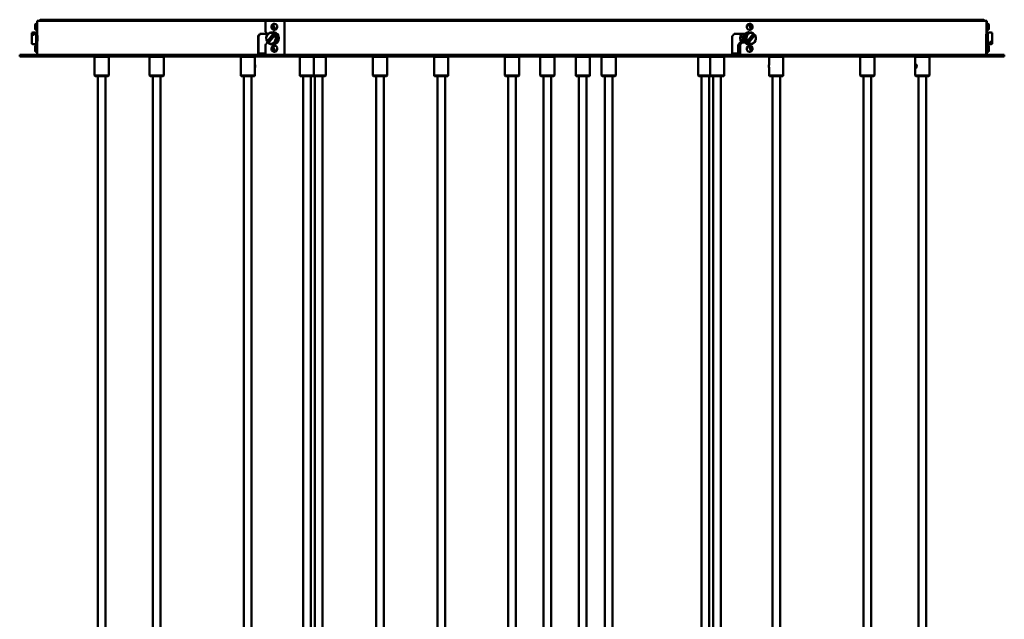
# Model space of a CAD drawing. Header units: millimetres. Extents: x 895 to 3556, y 117 to 2913.
# Tile 8 of 13: x 895 to 1795, y 2219 to 2768. Entities that reach past the tile are written whole.
import ezdxf

# ---------------------------------------------------------------- set-up
doc = ezdxf.new("R2010")
doc.units = ezdxf.units.MM
doc.header["$LTSCALE"] = 10
doc.layers.add('Widoczne (ISO)', color=7, linetype='Continuous', lineweight=50)

msp = doc.modelspace()

# ---------------------------------------------------------------- linework, layer by layer
at = {"layer": 'Widoczne (ISO)'}
for p, q in [((910.88, 2763.77), (909.88, 2763.77)), ((1136.72, 2766.51), (910.88, 2766.51)), ((910.88, 2763.77), (910.88, 2766.51)), ((910.88, 2758.27), (910.88, 2763.77)), ((914.77, 2767.52), (916.41, 2767.52)), ((917.41, 2767.52), (916.41, 2767.52)), ((917.41, 2767.52), (1121.11, 2767.52)), ((1119.37, 2756.52), (1119.37, 2766.51)), ((1778.66, 2766.51), (1119.37, 2766.51)), ((1121.11, 2767.52), (1138.43, 2767.52)), ((1128.2, 2758.46), (1125.85, 2763.18)), ((1127.83, 2763.77), (1127.33, 2763.77)), ((1136.72, 2735.51), (1136.72, 2766.51)), ((1138.43, 2767.52), (1139.25, 2767.52)), ((1140.6, 2767.52), (1139.25, 2767.52)), ((1140.6, 2767.52), (1548.95, 2767.52)), ((1550.29, 2767.52), (1548.95, 2767.52)), ((1550.29, 2767.52), (1551.11, 2767.52)), ((1551.11, 2767.52), (1568.43, 2767.52)), ((1561.34, 2763.58), (1563.69, 2758.86)), ((1561.72, 2763.77), (1562.22, 2763.77)), ((1568.43, 2767.52), (1772.13, 2767.52)), ((1773.13, 2767.52), (1772.13, 2767.52)), ((1773.13, 2767.52), (1774.77, 2767.52)), ((1778.55, 2756.52), (1778.55, 2766.51)), ((1778.66, 2766.51), (1778.55, 2766.51)), ((1778.66, 2763.77), (1778.66, 2766.51)), ((1778.66, 2763.77), (1778.66, 2766.51)), ((1778.66, 2763.77), (1778.66, 2758.27)), ((1778.66, 2763.77), (1779.66, 2763.77)), ((1779.66, 2763.58), (1779.66, 2763.18)), ((905.88, 2755.51), (905.88, 2754.76)), ((905.88, 2753.39), (905.88, 2754.76)), ((907.88, 2753.68), (907.88, 2755.05)), ((908.88, 2759.74), (908.88, 2762.77)), ((908.88, 2759.34), (908.88, 2759.74)), ((908.88, 2759.27), (908.88, 2759.34)), ((909.88, 2758.46), (909.88, 2758.86)), ((910.88, 2758.27), (909.88, 2758.27)), ((909.88, 2756.01), (909.88, 2745.01)), ((909.88, 2756.01), (910.88, 2756.01)), ((910.89, 2762.52), (910.88, 2762.52)), ((910.89, 2759.52), (910.88, 2759.52)), ((910.88, 2755.91), (910.88, 2758.27)), ((910.88, 2745.1), (910.88, 2755.91)), ((910.88, 2754.52), (910.88, 2754.52)), ((1114.3, 2754.52), (1121.85, 2754.52)), ((1114.7, 2754.52), (1114.3, 2754.52)), ((1121.08, 2754.52), (1114.7, 2754.52)), ((1120.91, 2747.62), (1126.71, 2754.76)), ((1121.48, 2754.52), (1121.08, 2754.52)), ((1121.08, 2754.52), (1121.85, 2754.52)), ((1121.34, 2754.52), (1121.34, 2754.52)), ((1121.34, 2754.52), (1121.85, 2754.52)), ((1121.85, 2754.52), (1121.48, 2754.52)), ((1121.67, 2747.33), (1127.95, 2755.05)), ((1127.26, 2759.34), (1125.79, 2762.3)), ((1126.39, 2762.7), (1127.86, 2759.74)), ((1126.44, 2756.01), (1126.94, 2756.01)), ((1127.83, 2758.27), (1127.33, 2758.27)), ((1557.58, 2754.52), (1547.9, 2754.52)), ((1547.9, 2754.52), (1557.58, 2754.52)), ((1553.34, 2754.52), (1553.34, 2754.52)), ((1553.34, 2754.52), (1554.34, 2754.52)), ((1554.34, 2754.52), (1554.34, 2754.52)), ((1554.34, 2754.52), (1557.57, 2754.52)), ((1559.8, 2747.62), (1565.6, 2754.76)), ((1561.33, 2756.01), (1560.83, 2756.01)), ((1563.15, 2759.34), (1561.68, 2762.3)), ((1561.72, 2758.27), (1562.22, 2758.27)), ((1562.28, 2762.7), (1563.75, 2759.74)), ((1778.37, 2754.52), (1778.66, 2754.52)), ((1778.59, 2754.52), (1778.66, 2754.52)), ((1778.66, 2762.52), (1778.66, 2762.52)), ((1778.66, 2759.52), (1778.66, 2759.52)), ((1778.66, 2758.27), (1779.66, 2758.27)), ((1778.66, 2756.01), (1778.66, 2758.27)), ((1778.66, 2756.01), (1778.66, 2758.27)), ((1778.66, 2756.01), (1778.66, 2745.01)), ((1779.66, 2756.01), (1778.66, 2756.01)), ((1779.66, 2745.01), (1779.66, 2756.01)), ((1780.66, 2762.77), (1780.66, 2762.7)), ((1780.66, 2762.7), (1780.66, 2762.3)), ((1780.66, 2762.3), (1780.66, 2759.27)), ((1783.66, 2747.62), (1783.66, 2755.51)), ((905.88, 2753.39), (905.88, 2745.51)), ((909.88, 2745.01), (910.88, 2745.01)), ((910.89, 2753.51), (910.88, 2753.51)), ((910.89, 2747.51), (910.88, 2747.51)), ((910.88, 2746.52), (910.88, 2746.52)), ((910.88, 2743.77), (910.88, 2745.1)), ((1112.6, 2735.51), (1112.6, 2752.52)), ((1112.6, 2752.52), (1113, 2752.52)), ((1113, 2752.52), (1113, 2735.51)), ((1122.3, 2746.52), (1121.12, 2746.52)), ((1122.3, 2746.52), (1121.12, 2746.52)), ((1127.98, 2753.39), (1122.17, 2746.25)), ((1126.44, 2745.01), (1126.94, 2745.01)), ((1546.13, 2735.51), (1546.13, 2752.52)), ((1553.34, 2746.52), (1551.61, 2744.52)), ((1552.61, 2744.52), (1554.34, 2746.52)), ((1554.34, 2746.52), (1553.34, 2746.52)), ((1554.53, 2746.52), (1554.34, 2746.52)), ((1554.94, 2746.52), (1554.54, 2746.52)), ((1557.55, 2746.52), (1554.94, 2746.52)), ((1556.63, 2753.51), (1556.84, 2753.51)), ((1556.63, 2747.51), (1556.84, 2747.51)), ((1566.1, 2753.68), (1559.83, 2745.96)), ((1561.33, 2745.01), (1560.83, 2745.01)), ((1566.87, 2753.39), (1561.06, 2746.25)), ((1778.3, 2735.51), (1778.3, 2752.52)), ((1778.3, 2747.51), (1778.66, 2747.51)), ((1778.59, 2746.52), (1778.3, 2746.52)), ((1778.3, 2746.52), (1778.66, 2746.52)), ((1778.3, 2746.52), (1778.66, 2746.52)), ((1778.59, 2746.52), (1778.3, 2746.52)), ((1778.33, 2753.51), (1778.66, 2753.51)), ((1778.66, 2746.52), (1778.59, 2746.52)), ((1778.66, 2746.52), (1778.59, 2746.52)), ((1779.66, 2745.01), (1778.66, 2745.01)), ((1778.66, 2743.77), (1778.66, 2745.01)), ((1778.66, 2743.77), (1778.66, 2745.01)), ((1781.66, 2747.33), (1781.66, 2745.96)), ((1783.66, 2747.62), (1783.66, 2746.25)), ((1783.66, 2745.51), (1783.66, 2746.25)), ((908.88, 2739.74), (908.88, 2742.77)), ((908.88, 2739.34), (908.88, 2739.74)), ((908.88, 2739.27), (908.88, 2739.34)), ((910.88, 2743.77), (909.88, 2743.77)), ((909.88, 2738.46), (909.88, 2738.86)), ((910.88, 2738.27), (909.88, 2738.27)), ((910.88, 2738.27), (910.88, 2743.77)), ((910.89, 2742.52), (910.88, 2742.52)), ((910.89, 2739.52), (910.88, 2739.52)), ((910.88, 2735.51), (910.88, 2738.27)), ((1119.41, 2736.51), (1113, 2736.51)), ((1119.41, 2744.52), (1119.41, 2735.51)), ((1119.41, 2744.52), (1119.41, 2735.51)), ((1127.26, 2739.34), (1125.79, 2742.3)), ((1128.2, 2738.46), (1125.85, 2743.18)), ((1126.39, 2742.7), (1127.86, 2739.74)), ((1127.83, 2743.77), (1127.33, 2743.77)), ((1127.83, 2738.27), (1127.33, 2738.27)), ((1552.78, 2736.51), (1546.13, 2736.51)), ((1548.55, 2735.51), (1548.55, 2736.51)), ((1551.61, 2738.52), (1551.61, 2744.52)), ((1551.61, 2744.52), (1552.61, 2744.52)), ((1552.61, 2738.52), (1552.61, 2744.52)), ((1552.78, 2735.51), (1552.78, 2737.63)), ((1552.79, 2744.52), (1553.18, 2744.52)), ((1553.18, 2744.52), (1553.18, 2735.51)), ((1561.34, 2743.58), (1563.69, 2738.86)), ((1563.15, 2739.34), (1561.68, 2742.3)), ((1561.72, 2743.77), (1562.22, 2743.77)), ((1561.72, 2738.27), (1562.22, 2738.27)), ((1562.28, 2742.7), (1563.75, 2739.74)), ((1778.3, 2744.52), (1778.55, 2744.52)), ((1778.3, 2744.52), (1778.55, 2744.52)), ((1778.55, 2744.52), (1778.55, 2735.51)), ((1778.55, 2744.52), (1778.55, 2735.51)), ((1778.66, 2743.77), (1778.66, 2738.27)), ((1778.66, 2743.77), (1779.66, 2743.77)), ((1778.66, 2742.52), (1778.66, 2742.52)), ((1778.66, 2739.52), (1778.66, 2739.52)), ((1778.66, 2738.27), (1779.66, 2738.27)), ((1778.66, 2735.51), (1778.66, 2738.27)), ((1778.66, 2735.51), (1778.66, 2738.27)), ((1779.66, 2743.58), (1779.66, 2743.18)), ((1780.66, 2742.77), (1780.66, 2742.7)), ((1780.66, 2742.7), (1780.66, 2742.3)), ((1780.66, 2742.3), (1780.66, 2739.27)), ((894.77, 2735.51), (1794.77, 2735.51)), ((894.77, 2735.51), (894.77, 2734.01)), ((1794.77, 2734.01), (894.77, 2734.01)), ((963.77, 2734.01), (963.27, 2733.51)), ((976.27, 2733.51), (963.27, 2733.51)), ((963.27, 2716.51), (963.27, 2733.51)), ((975.77, 2734.01), (976.27, 2733.51)), ((976.27, 2716.51), (976.27, 2733.51)), ((1014.01, 2734.01), (1013.51, 2733.51)), ((1026.51, 2733.51), (1013.51, 2733.51)), ((1013.51, 2716.51), (1013.51, 2733.51)), ((1026.01, 2734.01), (1026.51, 2733.51)), ((1026.51, 2716.51), (1026.51, 2733.51)), ((1097.29, 2734.01), (1096.79, 2733.51)), ((1109.79, 2733.51), (1096.79, 2733.51)), ((1096.79, 2716.51), (1096.79, 2733.51)), ((1109.29, 2734.01), (1109.79, 2733.51)), ((1109.79, 2716.51), (1109.79, 2733.51)), ((1113, 2735.51), (1112.6, 2735.51)), ((1151.27, 2734.01), (1150.77, 2733.51)), ((1163.77, 2733.51), (1150.77, 2733.51)), ((1150.77, 2716.51), (1150.77, 2733.51)), ((1163.27, 2734.01), (1163.77, 2733.51)), ((1174.49, 2733.51), (1163.77, 2733.51)), ((1163.77, 2716.51), (1163.77, 2733.51)), ((1173.99, 2734.01), (1174.49, 2733.51)), ((1174.49, 2716.51), (1174.49, 2733.51)), ((1218.03, 2734.01), (1217.53, 2733.51)), ((1230.53, 2733.51), (1217.53, 2733.51)), ((1217.53, 2716.51), (1217.53, 2733.51)), ((1230.03, 2734.01), (1230.53, 2733.51)), ((1230.53, 2716.51), (1230.53, 2733.51)), ((1274.07, 2734.01), (1273.57, 2733.51)), ((1286.57, 2733.51), (1273.57, 2733.51)), ((1273.57, 2716.51), (1273.57, 2733.51)), ((1286.07, 2734.01), (1286.57, 2733.51)), ((1286.57, 2716.51), (1286.57, 2733.51)), ((1338.77, 2734.01), (1338.27, 2733.51)), ((1351.27, 2733.51), (1338.27, 2733.51)), ((1338.27, 2716.51), (1338.27, 2733.51)), ((1350.77, 2734.01), (1351.27, 2733.51)), ((1351.27, 2716.51), (1351.27, 2733.51)), ((1371.12, 2734.01), (1370.62, 2733.51)), ((1383.62, 2733.51), (1370.62, 2733.51)), ((1370.62, 2716.51), (1370.62, 2733.51)), ((1383.12, 2734.01), (1383.62, 2733.51)), ((1383.62, 2716.51), (1383.62, 2733.51)), ((1403.48, 2734.01), (1402.98, 2733.51)), ((1415.98, 2733.51), (1402.98, 2733.51)), ((1402.98, 2716.51), (1402.98, 2733.51)), ((1415.48, 2734.01), (1415.98, 2733.51)), ((1415.98, 2716.51), (1415.98, 2733.51)), ((1427.16, 2734.01), (1426.66, 2733.51)), ((1439.66, 2733.51), (1426.66, 2733.51)), ((1426.66, 2716.51), (1426.66, 2733.51)), ((1439.16, 2734.01), (1439.66, 2733.51)), ((1439.66, 2716.51), (1439.66, 2733.51)), ((1515.55, 2734.01), (1515.05, 2733.51)), ((1525.77, 2733.51), (1515.05, 2733.51)), ((1515.05, 2716.51), (1515.05, 2733.51)), ((1526.27, 2734.01), (1525.77, 2733.51)), ((1538.77, 2733.51), (1525.77, 2733.51)), ((1525.77, 2716.51), (1525.77, 2733.51)), ((1538.27, 2734.01), (1538.77, 2733.51)), ((1538.77, 2716.51), (1538.77, 2733.51)), ((1552.78, 2735.51), (1553.18, 2735.51)), ((1580.25, 2734.01), (1579.75, 2733.51)), ((1592.75, 2733.51), (1579.75, 2733.51)), ((1579.75, 2726.53), (1579.75, 2733.51)), ((1592.25, 2734.01), (1592.75, 2733.51)), ((1592.75, 2716.51), (1592.75, 2733.51)), ((1663.53, 2734.01), (1663.03, 2733.51)), ((1676.03, 2733.51), (1663.03, 2733.51)), ((1663.03, 2726.59), (1663.03, 2733.51)), ((1675.53, 2734.01), (1676.03, 2733.51)), ((1676.03, 2716.51), (1676.03, 2733.51)), ((1713.77, 2734.01), (1713.27, 2733.51)), ((1726.27, 2733.51), (1713.27, 2733.51)), ((1713.27, 2716.51), (1713.27, 2733.51)), ((1725.77, 2734.01), (1726.27, 2733.51)), ((1726.27, 2716.51), (1726.27, 2733.51)), ((1778.3, 2735.51), (1778.55, 2735.51)), ((1778.3, 2735.51), (1778.55, 2735.51)), ((1794.77, 2735.51), (1794.77, 2734.01)), ((1109.79, 2725.76), (1109.8, 2725.76)), ((1109.8, 2724.26), (1109.79, 2724.26)), ((1109.8, 2725.76), (1109.84, 2725.01)), ((1109.84, 2725.01), (1109.8, 2724.26)), ((1109.84, 2725.01), (1109.81, 2725.01)), ((1579.75, 2716.51), (1579.75, 2723.49)), ((1663.03, 2716.51), (1663.03, 2723.42)), ((1663.04, 2726.5), (1663.04, 2726.51)), ((1663.04, 2723.51), (1663.04, 2723.51)), ((1713.59, 2725.01), (1713.79, 2725.76)), ((1713.79, 2724.26), (1713.59, 2725.01)), ((1713.59, 2725.01), (1714.38, 2725.01)), ((1713.64, 2726.29), (1713.72, 2726.4)), ((1713.64, 2723.72), (1713.72, 2723.61)), ((1713.79, 2725.76), (1714.18, 2725.76)), ((1714.18, 2724.26), (1713.79, 2724.26)), ((1714.18, 2725.76), (1714.38, 2725.01)), ((1714.38, 2725.01), (1714.18, 2724.26)), ((963.27, 2716.51), (976.27, 2716.51)), ((963.77, 2716.01), (963.27, 2716.51)), ((975.77, 2716.01), (963.77, 2716.01)), ((966.27, 2716.01), (966.27, 1814.01)), ((973.27, 2716.01), (973.27, 1814.01)), ((975.77, 2716.01), (976.27, 2716.51)), ((1013.51, 2716.51), (1026.51, 2716.51)), ((1014.01, 2716.01), (1013.51, 2716.51)), ((1026.01, 2716.01), (1014.01, 2716.01)), ((1016.51, 2716.01), (1016.51, 1814.01)), ((1023.51, 2716.01), (1023.51, 1814.01)), ((1026.01, 2716.01), (1026.51, 2716.51)), ((1096.79, 2716.51), (1109.79, 2716.51)), ((1097.29, 2716.01), (1096.79, 2716.51)), ((1109.29, 2716.01), (1097.29, 2716.01)), ((1099.79, 2716.01), (1099.79, 1944.01)), ((1106.79, 2716.01), (1106.79, 1944.01)), ((1109.29, 2716.01), (1109.79, 2716.51)), ((1150.77, 2716.51), (1163.77, 2716.51)), ((1151.27, 2716.01), (1150.77, 2716.51)), ((1163.27, 2716.01), (1151.27, 2716.01)), ((1153.77, 2716.01), (1153.77, 1814.01)), ((1160.77, 2716.01), (1160.77, 1814.01)), ((1163.27, 2716.01), (1163.77, 2716.51)), ((1173.99, 2716.01), (1163.27, 2716.01)), ((1163.77, 2716.51), (1174.49, 2716.51)), ((1164.49, 2716.01), (1164.49, 1814.01)), ((1171.49, 2716.01), (1171.49, 1814.01)), ((1173.99, 2716.01), (1174.49, 2716.51)), ((1217.53, 2716.51), (1230.53, 2716.51)), ((1218.03, 2716.01), (1217.53, 2716.51)), ((1230.03, 2716.01), (1218.03, 2716.01)), ((1220.53, 1554.01), (1220.53, 2716.01)), ((1227.53, 1554.01), (1227.53, 2716.01)), ((1230.03, 2716.01), (1230.53, 2716.51)), ((1273.57, 2716.51), (1286.57, 2716.51)), ((1274.07, 2716.01), (1273.57, 2716.51)), ((1286.07, 2716.01), (1274.07, 2716.01)), ((1276.57, 2716.01), (1276.57, 1944.01)), ((1283.57, 2716.01), (1283.57, 1944.01)), ((1286.07, 2716.01), (1286.57, 2716.51)), ((1338.27, 2716.51), (1351.27, 2716.51)), ((1338.77, 2716.01), (1338.27, 2716.51)), ((1350.77, 2716.01), (1338.77, 2716.01)), ((1341.27, 2716.01), (1341.27, 1814.01)), ((1348.27, 2716.01), (1348.27, 1814.01)), ((1350.77, 2716.01), (1351.27, 2716.51)), ((1370.62, 2716.51), (1383.62, 2716.51)), ((1371.12, 2716.01), (1370.62, 2716.51)), ((1383.12, 2716.01), (1371.12, 2716.01)), ((1373.62, 2716.01), (1373.62, 2074.01)), ((1380.62, 2716.01), (1380.62, 2074.01)), ((1383.12, 2716.01), (1383.62, 2716.51)), ((1402.98, 2716.51), (1415.98, 2716.51)), ((1403.48, 2716.01), (1402.98, 2716.51)), ((1415.48, 2716.01), (1403.48, 2716.01)), ((1405.98, 2716.01), (1405.98, 1684.01)), ((1412.98, 2716.01), (1412.98, 1684.01)), ((1415.48, 2716.01), (1415.98, 2716.51)), ((1426.66, 2716.51), (1439.66, 2716.51)), ((1427.16, 2716.01), (1426.66, 2716.51)), ((1439.16, 2716.01), (1427.16, 2716.01)), ((1429.66, 1684.01), (1429.66, 2716.01)), ((1436.66, 1554.01), (1436.66, 2716.01)), ((1439.16, 2716.01), (1439.66, 2716.51)), ((1515.05, 2716.51), (1525.77, 2716.51)), ((1515.55, 2716.01), (1515.05, 2716.51)), ((1526.27, 2716.01), (1515.55, 2716.01)), ((1518.05, 2716.01), (1518.05, 1944.01)), ((1525.05, 2716.01), (1525.05, 1944.01)), ((1525.77, 2716.51), (1538.77, 2716.51)), ((1526.27, 2716.01), (1525.77, 2716.51)), ((1538.27, 2716.01), (1526.27, 2716.01)), ((1528.77, 2716.01), (1528.77, 1814.01)), ((1535.77, 2716.01), (1535.77, 1814.01)), ((1538.27, 2716.01), (1538.77, 2716.51)), ((1579.75, 2716.51), (1592.75, 2716.51)), ((1580.25, 2716.01), (1579.75, 2716.51)), ((1592.25, 2716.01), (1580.25, 2716.01)), ((1582.75, 2716.01), (1582.75, 1684.01)), ((1589.75, 2716.01), (1589.75, 1684.01)), ((1592.25, 2716.01), (1592.75, 2716.51)), ((1663.03, 2716.51), (1676.03, 2716.51)), ((1663.53, 2716.01), (1663.03, 2716.51)), ((1675.53, 2716.01), (1663.53, 2716.01)), ((1666.03, 2716.01), (1666.03, 1814.01)), ((1673.03, 2716.01), (1673.03, 1814.01)), ((1675.53, 2716.01), (1676.03, 2716.51)), ((1713.27, 2716.51), (1726.27, 2716.51)), ((1713.77, 2716.01), (1713.27, 2716.51)), ((1725.77, 2716.01), (1713.77, 2716.01)), ((1716.27, 2716.01), (1716.27, 1814.01)), ((1723.27, 2716.01), (1723.27, 1814.01)), ((1725.77, 2716.01), (1726.27, 2716.51))]:
    msp.add_line(p, q, dxfattribs=at)
for centre, radius, start, end in [((909.88, 2762.77), 1, 90, 180), ((914.77, 2764.52), 3, 90, 138.56866), ((1774.77, 2764.52), 3, 41.43134, 90), ((1779.66, 2762.77), 1, 0, 90), ((907.88, 2750.51), 5.39, 68.19859, 111.80141), ((909.88, 2759.27), 1, 180, 270), ((1125.44, 2750.51), 5.39, 42.03111, 137.96889), ((1562.33, 2750.51), 5.39, 54.19783, 137.96889), ((1779.66, 2759.27), 1, 270, 0), ((1781.66, 2750.51), 5.39, 68.19859, 111.80141), ((907.88, 2750.51), 5.39, 248.19859, 291.80141), ((1125.44, 2750.51), 5.39, 234.19783, 317.96889), ((1562.33, 2750.51), 5.39, 222.03111, 317.96889), ((1781.66, 2750.51), 5.39, 248.19859, 291.80141), ((909.88, 2742.77), 1, 90, 180), ((909.88, 2739.27), 1, 180, 270), ((1779.66, 2742.77), 1, 0, 90), ((1779.66, 2739.27), 1, 270, 0)]:
    msp.add_arc(centre, radius, start, end, dxfattribs=at)
for centre, major_axis, ratio, start_param, end_param in [((1121.11, 2764.52), (0, 3), 0.5, 0, 0.847683), ((1127.33, 2761.02), (0, 2.75), 0.866025, 0.455899, 0.667267), ((1127.83, 2761.02), (0, 2.75), 0.866025, 3.141593, 6.283185), ((1138.43, 2764.52), (0, 3), 0.5, 0, 0.847683), ((1551.11, 2764.52), (0, 3), 0.5, 5.435502, 6.283185), ((1561.72, 2761.02), (0, -2.75), 0.866025, 3.141593, 6.283185), ((1562.22, 2761.02), (0, 2.75), 0.866025, 0.375322, 0.667267), ((1568.43, 2764.52), (0, 3), 0.5, 5.435502, 6.283185), ((907.88, 2751.19), (5.29, 0), 0.729111, 1.570796, 1.958393), ((1344.77, 2770.46), (419.12, 419.12), 0.267764, 1.869163, 1.873776), ((1344.77, 2770.46), (-418.35, -418.35), 0.267764, 5.010824, 5.015445), ((1344.77, 2746.5), (419.13, -419.13), 0.267718, 4.427713, 4.432323), ((1124.44, 2750.51), (0, 5), 0.866025, 5.730768, 8.469645), ((1126.44, 2750.51), (0, -5.5), 0.866025, 6.078398, 9.629565), ((1124.81, 2751.19), (3.89, 3.59), 0.364555, 0.376306, 0.763903), ((1126.94, 2750.51), (0, 5.5), 0.866025, 3.141593, 6.283185), ((1125.44, 2750.51), (0, -5.39), 0.866025, 2.201038, 2.574597), ((1127.33, 2761.02), (0, -2.75), 0.866025, 0.375322, 0.667267), ((1126.44, 2750.51), (0, 5), 0.866025, 3.906985, 5.517792), ((1344.77, 2770.46), (419.08, 419.09), 0.268134, 4.933007, 4.93762), ((1558.61, 2750.51), (0, -6.23), 0.866025, 4.012381, 5.406189), ((1558.61, 2750.51), (0, -3.9), 0.866025, 3.576096, 5.848682), ((1560.83, 2750.51), (0, -5.5), 0.866025, 3.141593, 6.283185), ((1561.33, 2750.51), (0, 5.5), 0.866025, 6.078398, 9.629565), ((1561.33, 2750.51), (0, -5), 0.866025, 3.906985, 5.517792), ((1563.33, 2750.51), (0, 5), 0.866025, 5.730768, 8.469645), ((1562.22, 2761.02), (0, -2.75), 0.866025, 0.455899, 0.667267), ((1562.33, 2750.51), (0, -5.39), 0.866025, 2.201038, 2.41718), ((1561.7, 2751.19), (3.89, 3.59), 0.364555, 6.271895, 6.357239), ((1344.77, 2770.46), (305.99, -307.72), 0.999654, 0.747042, 0.751655), ((1344.77, 2746.5), (307.57, 306.18), 0.999569, 5.518317, 5.522928), ((907.88, 2749.82), (-5.29, 0), 0.729111, 4.712389, 5.099986), ((1344.77, 2754.46), (419.12, 419.13), 0.267764, 1.850717, 1.855328), ((1344.77, 2754.46), (419.12, 419.13), 0.267764, 1.850717, 1.855328), ((1124.81, 2751.19), (-3.89, -3.59), 0.364555, 6.271895, 6.659492), ((1125.44, 2750.51), (0, 5.39), 0.866025, 2.201038, 2.41718), ((1124.44, 2750.51), (0, -5), 0.866025, 5.730768, 8.469645), ((1126.07, 2749.82), (-3.89, -3.59), 0.364555, 6.271895, 6.357239), ((1126.07, 2749.82), (3.89, 3.59), 0.364555, 0.376306, 0.763903), ((1344.77, 2754.46), (419.08, 419.09), 0.268134, 4.951454, 4.956064), ((1344.77, 2754.46), (-418.31, -418.31), 0.268134, 1.81219, 1.814438), ((1558.51, 2750.51), (0, 3.7), 0.866025, 0.489965, 2.651627), ((1561.7, 2751.19), (-3.89, -3.59), 0.364555, 0.376306, 0.763903), ((1562.33, 2750.51), (0, 5.39), 0.866025, 2.201038, 2.574597), ((1562.96, 2749.82), (-3.89, -3.59), 0.364555, 0.376306, 0.763903), ((1563.33, 2750.51), (0, -5), 0.866025, 5.730768, 8.469645), ((1562.96, 2749.82), (3.89, 3.59), 0.364555, 6.271895, 6.659492), ((1344.77, 2754.46), (-305.12, 308.59), 0.999654, 3.909907, 3.914517), ((1344.77, 2754.46), (-305.12, 308.59), 0.999654, 3.909907, 3.914517), ((1781.66, 2751.19), (5.29, 0), 0.729111, 4.712389, 5.099986), ((1781.66, 2749.82), (-5.29, 0), 0.729111, 1.570796, 1.958393), ((1127.33, 2741.02), (0, 2.75), 0.866025, 0.455899, 0.667267), ((1127.83, 2741.02), (0, 2.75), 0.866025, 3.141593, 6.283185), ((1127.33, 2741.02), (0, -2.75), 0.866025, 0.375322, 0.667267), ((1549.73, 2739.51), (0, -4), 0.5, 0, 0.722734), ((1553.34, 2738.52), (0, -2), 0.866025, 4.712389, 5.95419), ((1554.34, 2738.52), (0, 2), 0.866025, 1.570796, 2.035194), ((1561.72, 2741.02), (0, -2.75), 0.866025, 3.141593, 6.283185), ((1562.22, 2741.02), (0, 2.75), 0.866025, 0.375322, 0.667267), ((1562.22, 2741.02), (0, -2.75), 0.866025, 0.455899, 0.667267), ((1344.77, 2712.96), (411.03, -534.76), 0.259905, 4.473858, 4.47386), ((1344.77, 2712.96), (-410.27, 533.77), 0.259905, 1.332188, 1.332191), ((1344.77, 2739.53), (-432.96, -157.65), 0.179495, 5.193282, 5.193291), ((1344.77, 2739.53), (-432.96, -157.65), 0.179495, 5.193282, 5.193291), ((1344.77, 2712.96), (410.96, -534.73), 0.260267, 1.414734, 1.414737), ((1344.77, 2739.53), (432.16, 157.31), 0.179722, 5.148048, 5.148057), ((1344.77, 2739.53), (432.96, 157.61), 0.179722, 5.148091, 5.148099), ((1344.77, 2712.96), (-0.42, -545.33), 0.79565, 1.61276, 1.612763), ((1344.77, 2739.53), (433.89, -0.07), 0.405098, 6.260683, 6.260692), ((1344.77, 2739.53), (433.89, -0.07), 0.405098, 6.260683, 6.260692), ((1109.77, 2725.01), (0, 1.5), 0.086309, 3.330059, 6.094719), ((1109.18, 2725.01), (0, 1.5), 0.423388, 4.438067, 4.986711), ((1579.78, 2725.01), (0, 1.5), 0.086309, 0.181052, 2.960541), ((1663.04, 2725.01), (0, 1.5), 0.050672, 0.050759, 3.090833)]:
    msp.add_ellipse(centre, major_axis=major_axis, ratio=ratio, start_param=start_param, end_param=end_param, dxfattribs=at)
msp.add_ellipse((1713.99, 2725.01), major_axis=(0, -1.5), ratio=0.455474, dxfattribs=at)
for points, knots in [([(910.88, 2762.52), (910.88, 2762.66), (910.88, 2762.78), (910.88, 2762.97), (910.88, 2763.02), (910.88, 2763.02), (910.88, 2762.97), (910.88, 2762.77), (910.89, 2762.61), (910.89, 2762.26), (910.89, 2762.03), (910.89, 2761.54), (910.89, 2761.27), (910.89, 2760.77), (910.89, 2760.5), (910.89, 2760.01), (910.89, 2759.79), (910.89, 2759.43), (910.88, 2759.28), (910.88, 2759.07), (910.88, 2759.02), (910.88, 2759.02), (910.88, 2759.07), (910.88, 2759.26), (910.88, 2759.38), (910.88, 2759.52)], [0.1628619, 0.1628619, 0.1628619, 0.1628619, 0.2260123, 0.2260123, 0.3013498, 0.3013498, 0.3766872, 0.3766872, 0.4520247, 0.4520247, 0.5273622, 0.5273622, 0.6026996, 0.6026996, 0.6780371, 0.6780371, 0.7533745, 0.7533745, 0.828712, 0.828712, 0.9040495, 0.9040495, 0.9793869, 0.9793869, 1.0421023, 1.0421023, 1.0421023, 1.0421023]), ([(1125.71, 2763.13), (1125.5, 2762.94), (1125.33, 2762.72), (1125.05, 2762.23), (1124.94, 2761.95), (1124.82, 2761.38), (1124.8, 2761.07), (1124.85, 2760.48), (1124.92, 2760.18), (1125.14, 2759.63), (1125.29, 2759.37), (1125.67, 2758.93), (1125.89, 2758.74), (1126.37, 2758.46), (1126.63, 2758.36), (1127.04, 2758.28), (1127.18, 2758.27), (1127.33, 2758.27)], [4.861571, 4.861571, 4.861571, 4.861571, 5.179143, 5.179143, 5.512562, 5.512562, 5.855294, 5.855294, 6.199712, 6.199712, 6.538184, 6.538184, 6.862563, 6.862563, 7.168832, 7.168832, 7.332687, 7.332687, 7.332687, 7.332687]), ([(1125.79, 2762.3), (1125.74, 2762.41), (1125.69, 2762.54), (1125.64, 2762.74), (1125.62, 2762.85), (1125.63, 2763), (1125.66, 2763.07), (1125.73, 2763.16), (1125.79, 2763.18), (1125.85, 2763.18)], [-0.1494447, -0.1494447, -0.1494447, -0.1494447, -0.1114924, -0.1114924, -0.0742216, -0.0742216, -0.0370087, -0.0370087, 0, 0, 0, 0]), ([(1126.36, 2763.56), (1126.34, 2763.55), (1126.31, 2763.53), (1126.26, 2763.47), (1126.23, 2763.4), (1126.22, 2763.25), (1126.24, 2763.14), (1126.29, 2762.94), (1126.34, 2762.81), (1126.39, 2762.7)], [0.0195812, 0.0195812, 0.0195812, 0.0195812, 0.0370087, 0.0370087, 0.0742216, 0.0742216, 0.1114924, 0.1114924, 0.1494447, 0.1494447, 0.1494447, 0.1494447]), ([(1127.33, 2763.77), (1127.26, 2763.77), (1127.19, 2763.77), (1127.06, 2763.76), (1127, 2763.75), (1126.86, 2763.73), (1126.8, 2763.71), (1126.67, 2763.68), (1126.61, 2763.66), (1126.48, 2763.61), (1126.42, 2763.59), (1126.36, 2763.56)], [4.1910948, 4.1910948, 4.1910948, 4.1910948, 4.2659269, 4.2659269, 4.3407591, 4.3407591, 4.4155912, 4.4155912, 4.4904233, 4.4904233, 4.5652555, 4.5652555, 4.5652555, 4.5652555]), ([(1561.68, 2762.3), (1561.63, 2762.41), (1561.55, 2762.54), (1561.4, 2762.74), (1561.31, 2762.85), (1561.14, 2763), (1561.04, 2763.07), (1560.89, 2763.16), (1560.8, 2763.18), (1560.74, 2763.18)], [-0.1494447, -0.1494447, -0.1494447, -0.1494447, -0.1114924, -0.1114924, -0.0742216, -0.0742216, -0.0370087, -0.0370087, 0, 0, 0, 0]), ([(1561.34, 2763.58), (1561.4, 2763.58), (1561.49, 2763.55), (1561.65, 2763.47), (1561.74, 2763.4), (1561.91, 2763.25), (1562, 2763.14), (1562.15, 2762.94), (1562.23, 2762.81), (1562.28, 2762.7)], [0, 0, 0, 0, 0.0370087, 0.0370087, 0.0742216, 0.0742216, 0.1114924, 0.1114924, 0.1494447, 0.1494447, 0.1494447, 0.1494447]), ([(1563.83, 2758.91), (1564.04, 2759.1), (1564.21, 2759.32), (1564.49, 2759.81), (1564.6, 2760.09), (1564.73, 2760.67), (1564.75, 2760.97), (1564.7, 2761.56), (1564.63, 2761.86), (1564.4, 2762.41), (1564.25, 2762.67), (1563.88, 2763.11), (1563.66, 2763.3), (1563.18, 2763.58), (1562.92, 2763.68), (1562.51, 2763.76), (1562.36, 2763.77), (1562.22, 2763.77)], [1.719978, 1.719978, 1.719978, 1.719978, 2.037551, 2.037551, 2.37097, 2.37097, 2.713701, 2.713701, 3.05812, 3.05812, 3.396591, 3.396591, 3.72097, 3.72097, 4.02724, 4.02724, 4.191095, 4.191095, 4.191095, 4.191095]), ([(1778.66, 2761.02), (1778.66, 2761.27), (1778.66, 2761.54), (1778.66, 2762.03), (1778.66, 2762.26), (1778.66, 2762.61), (1778.66, 2762.77), (1778.66, 2762.94), (1778.66, 2762.99), (1778.66, 2763.01)], [0, 0, 0, 0, 0.0753374, 0.0753374, 0.1506749, 0.1506749, 0.2260123, 0.2260123, 0.2804502, 0.2804502, 0.2804502, 0.2804502]), ([(1778.66, 2761.02), (1778.66, 2761.27), (1778.66, 2761.54), (1778.66, 2762.03), (1778.66, 2762.26), (1778.66, 2762.61), (1778.66, 2762.77), (1778.66, 2762.94), (1778.66, 2762.99), (1778.66, 2763.01)], [0, 0, 0, 0, 0.0753374, 0.0753374, 0.1506749, 0.1506749, 0.2260123, 0.2260123, 0.2804502, 0.2804502, 0.2804502, 0.2804502]), ([(1779.66, 2763.58), (1779.78, 2763.58), (1779.93, 2763.55), (1780.16, 2763.47), (1780.28, 2763.4), (1780.45, 2763.25), (1780.54, 2763.14), (1780.63, 2762.94), (1780.66, 2762.81), (1780.66, 2762.7)], [0, 0, 0, 0, 0.0370087, 0.0370087, 0.0742216, 0.0742216, 0.1114924, 0.1114924, 0.1494447, 0.1494447, 0.1494447, 0.1494447]), ([(1780.66, 2762.3), (1780.66, 2762.41), (1780.63, 2762.54), (1780.54, 2762.74), (1780.45, 2762.85), (1780.28, 2763), (1780.16, 2763.07), (1779.93, 2763.16), (1779.78, 2763.18), (1779.66, 2763.18)], [-0.1494447, -0.1494447, -0.1494447, -0.1494447, -0.1114924, -0.1114924, -0.0742216, -0.0742216, -0.0370087, -0.0370087, 0, 0, 0, 0]), ([(908.88, 2759.74), (908.88, 2759.63), (908.91, 2759.5), (909.01, 2759.3), (909.09, 2759.19), (909.26, 2759.04), (909.39, 2758.97), (909.61, 2758.89), (909.76, 2758.86), (909.88, 2758.86)], [-0.1494447, -0.1494447, -0.1494447, -0.1494447, -0.1114924, -0.1114924, -0.0742216, -0.0742216, -0.0370087, -0.0370087, 0, 0, 0, 0]), ([(909.88, 2758.46), (909.76, 2758.46), (909.61, 2758.49), (909.39, 2758.57), (909.26, 2758.64), (909.09, 2758.8), (909.01, 2758.9), (908.91, 2759.11), (908.88, 2759.23), (908.88, 2759.34)], [0, 0, 0, 0, 0.0370087, 0.0370087, 0.0742216, 0.0742216, 0.1114924, 0.1114924, 0.1494447, 0.1494447, 0.1494447, 0.1494447]), ([(910.88, 2754.52), (910.88, 2754.52), (910.88, 2754.42), (910.89, 2754.01), (910.89, 2753.71), (910.9, 2753), (910.9, 2752.55), (910.9, 2751.56), (910.9, 2751.02), (910.9, 2750.52), (910.9, 2750.02), (910.9, 2749.48), (910.9, 2748.5), (910.9, 2748.05), (910.89, 2747.34), (910.89, 2747.03), (910.88, 2746.62), (910.88, 2746.52), (910.88, 2746.52)], [1.808107, 1.808107, 1.808107, 1.808107, 1.958783, 1.958783, 2.109458, 2.109458, 2.260134, 2.260134, 2.41081, 2.41081, 2.41081, 2.561485, 2.561485, 2.712161, 2.712161, 2.862836, 2.862836, 3.013511, 3.013511, 3.013511, 3.013511]), ([(1128.2, 2758.46), (1128.14, 2758.46), (1128.05, 2758.49), (1127.9, 2758.57), (1127.8, 2758.64), (1127.64, 2758.8), (1127.54, 2758.9), (1127.39, 2759.11), (1127.32, 2759.23), (1127.26, 2759.34)], [0, 0, 0, 0, 0.0370087, 0.0370087, 0.0742216, 0.0742216, 0.1114924, 0.1114924, 0.1494447, 0.1494447, 0.1494447, 0.1494447]), ([(1127.86, 2759.74), (1127.92, 2759.63), (1128, 2759.5), (1128.14, 2759.3), (1128.24, 2759.19), (1128.4, 2759.04), (1128.5, 2758.97), (1128.65, 2758.89), (1128.74, 2758.86), (1128.8, 2758.86)], [-0.1494447, -0.1494447, -0.1494447, -0.1494447, -0.1114924, -0.1114924, -0.0742216, -0.0742216, -0.0370087, -0.0370087, 0, 0, 0, 0]), ([(1562.22, 2758.27), (1562.28, 2758.27), (1562.35, 2758.27), (1562.48, 2758.29), (1562.55, 2758.29), (1562.68, 2758.32), (1562.74, 2758.33), (1562.87, 2758.36), (1562.94, 2758.38), (1563.06, 2758.43), (1563.12, 2758.45), (1563.18, 2758.48)], [1.0495021, 1.0495021, 1.0495021, 1.0495021, 1.1243343, 1.1243343, 1.1991664, 1.1991664, 1.2739985, 1.2739985, 1.3488307, 1.3488307, 1.4236628, 1.4236628, 1.4236628, 1.4236628]), ([(1563.18, 2758.48), (1563.21, 2758.49), (1563.23, 2758.51), (1563.28, 2758.57), (1563.31, 2758.64), (1563.32, 2758.8), (1563.31, 2758.9), (1563.25, 2759.11), (1563.2, 2759.23), (1563.15, 2759.34)], [0.0195812, 0.0195812, 0.0195812, 0.0195812, 0.0370087, 0.0370087, 0.0742216, 0.0742216, 0.1114924, 0.1114924, 0.1494447, 0.1494447, 0.1494447, 0.1494447]), ([(1563.75, 2759.74), (1563.81, 2759.63), (1563.86, 2759.5), (1563.91, 2759.3), (1563.92, 2759.19), (1563.91, 2759.04), (1563.88, 2758.97), (1563.81, 2758.89), (1563.75, 2758.86), (1563.69, 2758.86)], [-0.1494447, -0.1494447, -0.1494447, -0.1494447, -0.1114924, -0.1114924, -0.0742216, -0.0742216, -0.0370087, -0.0370087, 0, 0, 0, 0]), ([(1778.66, 2754.52), (1778.66, 2754.52), (1778.66, 2754.42), (1778.66, 2754.04), (1778.65, 2753.8), (1778.65, 2753.51)], [-0.6027025, -0.6027025, -0.6027025, -0.6027025, -0.4520269, -0.4520269, -0.3237506, -0.3237506, -0.3237506, -0.3237506]), ([(1778.66, 2754.52), (1778.66, 2754.52), (1778.66, 2754.42), (1778.66, 2754.04), (1778.65, 2753.8), (1778.65, 2753.51)], [1.808107, 1.808107, 1.808107, 1.808107, 1.9587826, 1.9587826, 2.087059, 2.087059, 2.087059, 2.087059]), ([(1778.66, 2759.03), (1778.66, 2759.05), (1778.66, 2759.1), (1778.66, 2759.28), (1778.66, 2759.43), (1778.66, 2759.79), (1778.66, 2760.01), (1778.66, 2760.5), (1778.66, 2760.77), (1778.66, 2761.02)], [0.9249491, 0.9249491, 0.9249491, 0.9249491, 0.9793869, 0.9793869, 1.0547244, 1.0547244, 1.1300618, 1.1300618, 1.2053993, 1.2053993, 1.2053993, 1.2053993]), ([(1778.66, 2759.03), (1778.66, 2759.05), (1778.66, 2759.1), (1778.66, 2759.28), (1778.66, 2759.43), (1778.66, 2759.79), (1778.66, 2760.01), (1778.66, 2760.5), (1778.66, 2760.77), (1778.66, 2761.02)], [0.9249491, 0.9249491, 0.9249491, 0.9249491, 0.9793869, 0.9793869, 1.0547244, 1.0547244, 1.1300618, 1.1300618, 1.2053993, 1.2053993, 1.2053993, 1.2053993]), ([(1778.65, 2747.51), (1778.65, 2747.23), (1778.66, 2746.99), (1778.66, 2746.62), (1778.66, 2746.52), (1778.66, 2746.52)], [0.328583, 0.328583, 0.328583, 0.328583, 0.4520269, 0.4520269, 0.6027018, 0.6027018, 0.6027018, 0.6027018]), ([(1778.65, 2747.51), (1778.65, 2747.23), (1778.66, 2746.99), (1778.66, 2746.62), (1778.66, 2746.52), (1778.66, 2746.52)], [2.7393925, 2.7393925, 2.7393925, 2.7393925, 2.8628364, 2.8628364, 3.0135113, 3.0135113, 3.0135113, 3.0135113]), ([(908.88, 2739.74), (908.88, 2739.63), (908.91, 2739.5), (909.01, 2739.3), (909.09, 2739.19), (909.26, 2739.04), (909.39, 2738.97), (909.61, 2738.89), (909.76, 2738.86), (909.88, 2738.86)], [-0.1494447, -0.1494447, -0.1494447, -0.1494447, -0.1114924, -0.1114924, -0.0742216, -0.0742216, -0.0370087, -0.0370087, 0, 0, 0, 0]), ([(909.88, 2738.46), (909.76, 2738.46), (909.61, 2738.49), (909.39, 2738.57), (909.26, 2738.64), (909.09, 2738.8), (909.01, 2738.9), (908.91, 2739.11), (908.88, 2739.23), (908.88, 2739.34)], [0, 0, 0, 0, 0.0370087, 0.0370087, 0.0742216, 0.0742216, 0.1114924, 0.1114924, 0.1494447, 0.1494447, 0.1494447, 0.1494447]), ([(910.88, 2742.52), (910.88, 2742.66), (910.88, 2742.78), (910.88, 2742.97), (910.88, 2743.02), (910.88, 2743.02), (910.88, 2742.97), (910.88, 2742.77), (910.89, 2742.61), (910.89, 2742.26), (910.89, 2742.03), (910.89, 2741.54), (910.89, 2741.27), (910.89, 2740.77), (910.89, 2740.5), (910.89, 2740.01), (910.89, 2739.79), (910.89, 2739.43), (910.88, 2739.28), (910.88, 2739.07), (910.88, 2739.02), (910.88, 2739.02), (910.88, 2739.07), (910.88, 2739.26), (910.88, 2739.38), (910.88, 2739.52)], [0.1628619, 0.1628619, 0.1628619, 0.1628619, 0.2260123, 0.2260123, 0.3013498, 0.3013498, 0.3766873, 0.3766873, 0.4520247, 0.4520247, 0.5273622, 0.5273622, 0.6026996, 0.6026996, 0.6780371, 0.6780371, 0.7533745, 0.7533745, 0.828712, 0.828712, 0.9040495, 0.9040495, 0.9793869, 0.9793869, 1.0421023, 1.0421023, 1.0421023, 1.0421023]), ([(1125.71, 2743.13), (1125.5, 2742.94), (1125.33, 2742.72), (1125.05, 2742.23), (1124.94, 2741.95), (1124.82, 2741.38), (1124.8, 2741.07), (1124.85, 2740.48), (1124.92, 2740.18), (1125.14, 2739.63), (1125.29, 2739.37), (1125.67, 2738.93), (1125.89, 2738.74), (1126.37, 2738.46), (1126.63, 2738.36), (1127.04, 2738.28), (1127.18, 2738.27), (1127.33, 2738.27)], [4.861571, 4.861571, 4.861571, 4.861571, 5.179143, 5.179143, 5.512562, 5.512562, 5.855294, 5.855294, 6.199712, 6.199712, 6.538184, 6.538184, 6.862563, 6.862563, 7.168832, 7.168832, 7.332687, 7.332687, 7.332687, 7.332687]), ([(1125.79, 2742.3), (1125.74, 2742.41), (1125.69, 2742.54), (1125.64, 2742.74), (1125.62, 2742.85), (1125.63, 2743), (1125.66, 2743.07), (1125.73, 2743.16), (1125.79, 2743.18), (1125.85, 2743.18)], [-0.1494447, -0.1494447, -0.1494447, -0.1494447, -0.1114924, -0.1114924, -0.0742216, -0.0742216, -0.0370087, -0.0370087, 0, 0, 0, 0]), ([(1126.36, 2743.56), (1126.34, 2743.55), (1126.31, 2743.53), (1126.26, 2743.47), (1126.23, 2743.4), (1126.22, 2743.25), (1126.24, 2743.14), (1126.29, 2742.94), (1126.34, 2742.81), (1126.39, 2742.7)], [0.0195812, 0.0195812, 0.0195812, 0.0195812, 0.0370087, 0.0370087, 0.0742216, 0.0742216, 0.1114924, 0.1114924, 0.1494447, 0.1494447, 0.1494447, 0.1494447]), ([(1127.33, 2743.77), (1127.26, 2743.77), (1127.19, 2743.77), (1127.06, 2743.76), (1127, 2743.75), (1126.86, 2743.73), (1126.8, 2743.71), (1126.67, 2743.68), (1126.61, 2743.66), (1126.48, 2743.61), (1126.42, 2743.59), (1126.36, 2743.56)], [4.1910948, 4.1910948, 4.1910948, 4.1910948, 4.2659269, 4.2659269, 4.340759, 4.340759, 4.4155912, 4.4155912, 4.4904233, 4.4904233, 4.5652555, 4.5652555, 4.5652555, 4.5652555]), ([(1128.2, 2738.46), (1128.14, 2738.46), (1128.05, 2738.49), (1127.9, 2738.57), (1127.8, 2738.64), (1127.64, 2738.8), (1127.54, 2738.9), (1127.39, 2739.11), (1127.32, 2739.23), (1127.26, 2739.34)], [0, 0, 0, 0, 0.0370087, 0.0370087, 0.0742216, 0.0742216, 0.1114924, 0.1114924, 0.1494447, 0.1494447, 0.1494447, 0.1494447]), ([(1127.86, 2739.74), (1127.92, 2739.63), (1128, 2739.5), (1128.14, 2739.3), (1128.24, 2739.19), (1128.4, 2739.04), (1128.5, 2738.97), (1128.65, 2738.89), (1128.74, 2738.86), (1128.8, 2738.86)], [-0.1494447, -0.1494447, -0.1494447, -0.1494447, -0.1114924, -0.1114924, -0.0742216, -0.0742216, -0.0370087, -0.0370087, 0, 0, 0, 0]), ([(1561.68, 2742.3), (1561.63, 2742.41), (1561.55, 2742.54), (1561.4, 2742.74), (1561.31, 2742.85), (1561.14, 2743), (1561.04, 2743.07), (1560.89, 2743.16), (1560.8, 2743.18), (1560.74, 2743.18)], [-0.1494447, -0.1494447, -0.1494447, -0.1494447, -0.1114924, -0.1114924, -0.0742216, -0.0742216, -0.0370087, -0.0370087, 0, 0, 0, 0]), ([(1561.34, 2743.58), (1561.4, 2743.58), (1561.49, 2743.55), (1561.65, 2743.47), (1561.74, 2743.4), (1561.91, 2743.25), (1562, 2743.14), (1562.15, 2742.94), (1562.23, 2742.81), (1562.28, 2742.7)], [0, 0, 0, 0, 0.0370087, 0.0370087, 0.0742216, 0.0742216, 0.1114924, 0.1114924, 0.1494447, 0.1494447, 0.1494447, 0.1494447]), ([(1563.83, 2738.91), (1564.04, 2739.1), (1564.21, 2739.32), (1564.49, 2739.81), (1564.6, 2740.09), (1564.73, 2740.67), (1564.75, 2740.97), (1564.7, 2741.56), (1564.63, 2741.86), (1564.4, 2742.41), (1564.25, 2742.67), (1563.88, 2743.11), (1563.66, 2743.3), (1563.18, 2743.58), (1562.92, 2743.68), (1562.51, 2743.76), (1562.36, 2743.77), (1562.22, 2743.77)], [1.719978, 1.719978, 1.719978, 1.719978, 2.037551, 2.037551, 2.37097, 2.37097, 2.713701, 2.713701, 3.05812, 3.05812, 3.396591, 3.396591, 3.72097, 3.72097, 4.02724, 4.02724, 4.191095, 4.191095, 4.191095, 4.191095]), ([(1562.22, 2738.27), (1562.28, 2738.27), (1562.35, 2738.27), (1562.48, 2738.29), (1562.55, 2738.29), (1562.68, 2738.32), (1562.74, 2738.33), (1562.87, 2738.36), (1562.94, 2738.38), (1563.06, 2738.43), (1563.12, 2738.45), (1563.18, 2738.48)], [1.0495021, 1.0495021, 1.0495021, 1.0495021, 1.1243343, 1.1243343, 1.1991664, 1.1991664, 1.2739985, 1.2739985, 1.3488307, 1.3488307, 1.4236628, 1.4236628, 1.4236628, 1.4236628]), ([(1563.18, 2738.48), (1563.21, 2738.49), (1563.23, 2738.51), (1563.28, 2738.57), (1563.31, 2738.64), (1563.32, 2738.8), (1563.31, 2738.9), (1563.25, 2739.11), (1563.2, 2739.23), (1563.15, 2739.34)], [0.0195812, 0.0195812, 0.0195812, 0.0195812, 0.0370087, 0.0370087, 0.0742216, 0.0742216, 0.1114924, 0.1114924, 0.1494447, 0.1494447, 0.1494447, 0.1494447]), ([(1563.75, 2739.74), (1563.81, 2739.63), (1563.86, 2739.5), (1563.91, 2739.3), (1563.92, 2739.19), (1563.91, 2739.04), (1563.88, 2738.97), (1563.81, 2738.89), (1563.75, 2738.86), (1563.69, 2738.86)], [-0.1494447, -0.1494447, -0.1494447, -0.1494447, -0.1114924, -0.1114924, -0.0742216, -0.0742216, -0.0370087, -0.0370087, 0, 0, 0, 0]), ([(1778.66, 2741.02), (1778.66, 2741.27), (1778.66, 2741.54), (1778.66, 2742.03), (1778.66, 2742.26), (1778.66, 2742.61), (1778.66, 2742.77), (1778.66, 2742.94), (1778.66, 2742.99), (1778.66, 2743.01)], [0, 0, 0, 0, 0.0753375, 0.0753375, 0.1506749, 0.1506749, 0.2260123, 0.2260123, 0.2804464, 0.2804464, 0.2804464, 0.2804464]), ([(1778.66, 2741.02), (1778.66, 2741.27), (1778.66, 2741.54), (1778.66, 2742.03), (1778.66, 2742.26), (1778.66, 2742.61), (1778.66, 2742.77), (1778.66, 2742.94), (1778.66, 2742.99), (1778.66, 2743.01)], [0, 0, 0, 0, 0.0753375, 0.0753375, 0.1506749, 0.1506749, 0.2260123, 0.2260123, 0.2804464, 0.2804464, 0.2804464, 0.2804464]), ([(1778.66, 2739.03), (1778.66, 2739.05), (1778.66, 2739.1), (1778.66, 2739.28), (1778.66, 2739.43), (1778.66, 2739.79), (1778.66, 2740.01), (1778.66, 2740.5), (1778.66, 2740.77), (1778.66, 2741.02)], [0.9249529, 0.9249529, 0.9249529, 0.9249529, 0.9793869, 0.9793869, 1.0547244, 1.0547244, 1.1300618, 1.1300618, 1.2053993, 1.2053993, 1.2053993, 1.2053993]), ([(1778.66, 2739.03), (1778.66, 2739.05), (1778.66, 2739.1), (1778.66, 2739.28), (1778.66, 2739.43), (1778.66, 2739.79), (1778.66, 2740.01), (1778.66, 2740.5), (1778.66, 2740.77), (1778.66, 2741.02)], [0.9249529, 0.9249529, 0.9249529, 0.9249529, 0.9793869, 0.9793869, 1.0547244, 1.0547244, 1.1300618, 1.1300618, 1.2053993, 1.2053993, 1.2053993, 1.2053993]), ([(1779.66, 2743.58), (1779.78, 2743.58), (1779.93, 2743.55), (1780.16, 2743.47), (1780.28, 2743.4), (1780.45, 2743.25), (1780.54, 2743.14), (1780.63, 2742.94), (1780.66, 2742.81), (1780.66, 2742.7)], [0, 0, 0, 0, 0.0370087, 0.0370087, 0.0742216, 0.0742216, 0.1114924, 0.1114924, 0.1494447, 0.1494447, 0.1494447, 0.1494447]), ([(1780.66, 2742.3), (1780.66, 2742.41), (1780.63, 2742.54), (1780.54, 2742.74), (1780.45, 2742.85), (1780.28, 2743), (1780.16, 2743.07), (1779.93, 2743.16), (1779.78, 2743.18), (1779.66, 2743.18)], [-0.1494447, -0.1494447, -0.1494447, -0.1494447, -0.1114924, -0.1114924, -0.0742216, -0.0742216, -0.0370087, -0.0370087, 0, 0, 0, 0]), ([(1579.75, 2726.53), (1579.75, 2726.52), (1579.75, 2726.51), (1579.76, 2726.42), (1579.77, 2726.3), (1579.78, 2726.12), (1579.79, 2726.08), (1579.79, 2726.04)], [0.79127567, 0.79127567, 0.79127567, 0.79127567, 0.79742542, 0.79742542, 0.85876191, 0.85876191, 0.87382826, 0.87382826, 0.87382826, 0.87382826]), ([(1579.79, 2723.97), (1579.79, 2723.93), (1579.78, 2723.9), (1579.77, 2723.72), (1579.76, 2723.59), (1579.75, 2723.5), (1579.75, 2723.49), (1579.75, 2723.49)], [1.08907552, 1.08907552, 1.08907552, 1.08907552, 1.10414187, 1.10414187, 1.16547837, 1.16547837, 1.17162811, 1.17162811, 1.17162811, 1.17162811]), ([(1663.03, 2726.59), (1663.03, 2726.57), (1663.03, 2726.54), (1663.05, 2726.42), (1663.06, 2726.3), (1663.09, 2726.12), (1663.09, 2726.08), (1663.1, 2726.04)], [0.7683833, 0.7683833, 0.7683833, 0.7683833, 0.7974254, 0.7974254, 0.8587619, 0.8587619, 0.8738283, 0.8738283, 0.8738283, 0.8738283]), ([(1663.1, 2723.97), (1663.09, 2723.93), (1663.09, 2723.9), (1663.06, 2723.72), (1663.05, 2723.59), (1663.03, 2723.47), (1663.03, 2723.44), (1663.03, 2723.42)], [1.0890755, 1.0890755, 1.0890755, 1.0890755, 1.1041419, 1.1041419, 1.1654784, 1.1654784, 1.1945205, 1.1945205, 1.1945205, 1.1945205]), ([(1713.57, 2726.19), (1713.61, 2726.32), (1713.66, 2726.43), (1713.8, 2726.59), (1713.89, 2726.63), (1713.99, 2726.63)], [0.6187233, 0.6187233, 0.6187233, 0.6187233, 0.6747524, 0.6747524, 0.7360889, 0.7360889, 0.7360889, 0.7360889]), ([(1713.99, 2723.38), (1713.89, 2723.38), (1713.8, 2723.43), (1713.66, 2723.58), (1713.61, 2723.7), (1713.57, 2723.82)], [0.245363, 0.245363, 0.245363, 0.245363, 0.3066995, 0.3066995, 0.3627286, 0.3627286, 0.3627286, 0.3627286]), ([(1713.99, 2726.63), (1714.08, 2726.63), (1714.19, 2726.59), (1714.4, 2726.42), (1714.51, 2726.3), (1714.62, 2726.12), (1714.64, 2726.08), (1714.66, 2726.04)], [0.7360889, 0.7360889, 0.7360889, 0.7360889, 0.7974254, 0.7974254, 0.8587619, 0.8587619, 0.8738283, 0.8738283, 0.8738283, 0.8738283]), ([(1714.66, 2723.97), (1714.64, 2723.93), (1714.62, 2723.9), (1714.51, 2723.72), (1714.4, 2723.59), (1714.19, 2723.43), (1714.08, 2723.38), (1713.99, 2723.38)], [1.0890755, 1.0890755, 1.0890755, 1.0890755, 1.1041419, 1.1041419, 1.1654784, 1.1654784, 1.2268149, 1.2268149, 1.2268149, 1.2268149])]:
    msp.add_open_spline(points, degree=3, knots=knots, dxfattribs=at)

doc.saveas('drawing.dxf')
